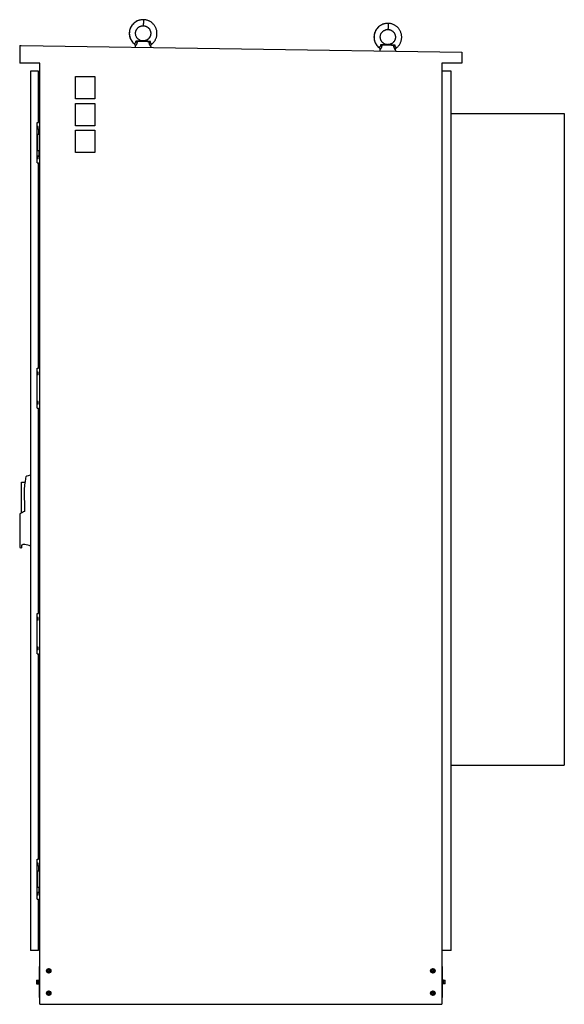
# Model space of a CAD drawing. Header units: millimetres. Extents: x 341 to 1560, y 218 to 2424.
import ezdxf

# ---------------------------------------------------------------- set-up
doc = ezdxf.new("R2010")
doc.units = ezdxf.units.MM
doc.header["$LTSCALE"] = 172.256312
doc.layers.get('0').update_dxf_attribs({"linetype": 'CONTINUOUS'})

msp = doc.modelspace()

# ---------------------------------------------------------------- linework, layer by layer
at = {"color": 7, "linetype": 'Continuous'}
for p, q in [((617.2, 2424.2), (617.2, 2424.2)), ((617.6, 2424.2), (617.2, 2424.2)), ((617.6, 2424.2), (618, 2424.2)), ((618, 2424.2), (618, 2424.2)), ((1165.1, 2415.9), (1165.1, 2415.9)), ((1165.5, 2415.9), (1165.1, 2415.9)), ((1165.5, 2415.9), (1165.9, 2415.9)), ((1165.9, 2415.9), (1165.9, 2415.9)), ((340.8, 2366.8), (340.8, 2326.8)), ((340.8, 2366.8), (343.9, 2366.8)), ((343.9, 2366.8), (1330.8, 2351.8)), ((597.2, 2370.1), (597.2, 2370.1)), ((599.3, 2364.8), (599.1, 2362.9)), ((599.3, 2364.8), (599.3, 2364.8)), ((629.3, 2374.9), (604.6, 2375.3)), ((605.1, 2375.9), (628.9, 2375.5)), ((616.9, 2376.6), (616.9, 2376.6)), ((634.1, 2364.3), (634.3, 2362.4)), ((636.4, 2369.5), (637.1, 2370.1)), ((1145, 2361.8), (1145, 2361.8)), ((1177.2, 2366.6), (1152.5, 2367)), ((1152.9, 2367.6), (1176.8, 2367.2)), ((1164.8, 2368.3), (1164.8, 2368.3)), ((1184.2, 2361.2), (1185, 2361.8)), ((1147.2, 2356.5), (1146.9, 2354.6)), ((1147.2, 2356.5), (1147.2, 2356.5)), ((1182, 2356), (1182.1, 2354.1)), ((1330.8, 2351.8), (1330.8, 2326.8)), ((385.8, 2326.8), (340.8, 2326.8)), ((385.8, 218.3), (385.8, 2326.8)), ((1285.8, 2326.8), (1285.8, 218.3)), ((1330.8, 2326.8), (1285.8, 2326.8)), ((364.6, 2308.8), (364.6, 338.8)), ((382.8, 2308.8), (364.6, 2308.8)), ((382.8, 2193.8), (382.8, 2308.8)), ((465.8, 2246.8), (465.8, 2296.8)), ((465.8, 2296.8), (508.8, 2296.8)), ((508.8, 2296.8), (508.8, 2246.8)), ((1307, 2308.8), (1285.8, 2308.8)), ((1307, 338.8), (1307, 2308.8)), ((385.8, 2264.8), (382.8, 2264.8)), ((385.8, 2263.4), (382.8, 2263.4)), ((382.8, 2240.6), (385.8, 2240.6)), ((508.8, 2246.8), (465.8, 2246.8)), ((465.8, 2186.8), (465.8, 2236.8)), ((465.8, 2236.8), (508.8, 2236.8)), ((508.8, 2236.8), (508.8, 2186.8)), ((1307.1, 2213.8), (1560, 2213.8)), ((1560, 2213.8), (1560, 753.8)), ((379.8, 2103.8), (379.8, 2193.8)), ((379.8, 2193.8), (382.8, 2193.8)), ((382.1, 2184.8), (379.8, 2184.8)), ((382.1, 2178.8), (382.1, 2184.8)), ((508.8, 2186.8), (465.8, 2186.8)), ((382.1, 2178.8), (379.8, 2178.8)), ((383.3, 2166.8), (379.8, 2166.8)), ((381.4, 2131), (381.4, 2166.8)), ((383.3, 2166.8), (383.3, 2178.9)), ((383.3, 2178.9), (385.8, 2178.9)), ((383.3, 2169.8), (385.8, 2169.8)), ((465.8, 2126.8), (465.8, 2176.8)), ((465.8, 2176.8), (508.8, 2176.8)), ((508.8, 2176.8), (508.8, 2126.8)), ((379.8, 2131), (383.3, 2131)), ((382.1, 2118.8), (379.8, 2118.8)), ((382.1, 2112.8), (382.1, 2118.8)), ((383.3, 2131), (383.3, 2118.9)), ((385.8, 2128), (383.3, 2128)), ((383.3, 2118.9), (385.8, 2118.9)), ((508.8, 2126.8), (465.8, 2126.8)), ((382.1, 2112.8), (379.8, 2112.8)), ((379.8, 2103.8), (382.8, 2103.8)), ((382.8, 1643.8), (382.8, 2103.8)), ((379.8, 1553.8), (379.8, 1643.8)), ((379.8, 1643.8), (382.8, 1643.8)), ((382.1, 1634.8), (379.8, 1634.8)), ((382.1, 1628.8), (382.1, 1634.8)), ((382.1, 1628.8), (379.8, 1628.8)), ((382.1, 1568.8), (379.8, 1568.8)), ((382.1, 1562.8), (382.1, 1568.8)), ((382.1, 1562.8), (379.8, 1562.8)), ((379.8, 1553.8), (382.8, 1553.8)), ((382.8, 1093.8), (382.8, 1553.8)), ((344.8, 1319.4), (344.8, 1388.5)), ((344.8, 1388.5), (352.7, 1388.5)), ((351.4, 1372.1), (352.7, 1388.2)), ((352.2, 1322.3), (351.4, 1372.1)), ((344.7, 1247.2), (344.7, 1240.8)), ((345.7, 1247.2), (344.7, 1247.2)), ((352, 1248.2), (348.1, 1248.2)), ((379.8, 1003.8), (379.8, 1093.8)), ((379.8, 1093.8), (382.8, 1093.8)), ((382.1, 1084.8), (379.8, 1084.8)), ((382.1, 1078.8), (382.1, 1084.8)), ((382.1, 1078.8), (379.8, 1078.8)), ((382.1, 1018.8), (379.8, 1018.8)), ((382.1, 1012.8), (382.1, 1018.8)), ((382.1, 1012.8), (379.8, 1012.8)), ((379.8, 1003.8), (382.8, 1003.8)), ((382.8, 543.8), (382.8, 1003.8)), ((1307.1, 753.8), (1560, 753.8)), ((379.8, 543.8), (382.8, 543.8)), ((379.8, 453.8), (379.8, 543.8)), ((382.1, 534.8), (379.8, 534.8)), ((382.1, 528.8), (382.1, 534.8)), ((382.1, 528.8), (379.8, 528.8)), ((383.3, 516.8), (379.8, 516.8)), ((381.4, 481), (381.4, 516.8)), ((383.3, 528.9), (385.8, 528.9)), ((383.3, 516.8), (383.3, 528.9)), ((383.3, 519.8), (385.8, 519.8)), ((379.8, 481), (383.3, 481)), ((382.1, 468.8), (379.8, 468.8)), ((382.1, 462.8), (382.1, 468.8)), ((383.3, 481), (383.3, 468.9)), ((385.8, 478), (383.3, 478)), ((383.3, 468.9), (385.8, 468.9)), ((382.1, 462.8), (379.8, 462.8)), ((379.8, 453.8), (382.8, 453.8)), ((382.8, 338.8), (382.8, 453.8)), ((382.8, 406), (385.8, 406)), ((385.8, 383.3), (382.8, 383.3)), ((385.8, 381.8), (382.8, 381.8)), ((382.8, 338.8), (364.6, 338.8)), ((1307, 338.8), (1285.8, 338.9)), ((384.3, 303.3), (385.8, 303.3)), ((384.3, 303.3), (384.3, 233.3)), ((401.4, 293.3), (403.6, 297.1)), ((403.6, 289.5), (401.4, 293.3)), ((403.6, 297.1), (408, 297.1)), ((408, 289.5), (403.6, 289.5)), ((404.4, 295.4), (403.8, 294.8)), ((403.8, 294.8), (405.2, 293.3)), ((405.2, 293.3), (403.8, 291.8)), ((403.8, 291.8), (404.4, 291.3)), ((405.8, 293.9), (404.4, 295.4)), ((404.4, 291.3), (405.8, 292.7)), ((407.3, 295.4), (405.8, 293.9)), ((405.8, 292.7), (407.3, 291.3)), ((406.5, 293.3), (407.9, 294.8)), ((407.9, 291.8), (406.5, 293.3)), ((407.9, 294.8), (407.3, 295.4)), ((407.3, 291.3), (407.9, 291.8)), ((408, 297.1), (410.3, 293.3)), ((410.3, 293.3), (408, 289.5)), ((410.2, 293.7), (410.1, 293.7)), ((410.1, 293), (410.2, 293)), ((410.2, 293.2), (410.2, 293.2)), ((1261.4, 293.3), (1263.6, 297.1)), ((1263.6, 289.5), (1261.4, 293.3)), ((1263.6, 297.1), (1268, 297.1)), ((1268, 289.5), (1263.6, 289.5)), ((1264.4, 295.4), (1263.8, 294.8)), ((1263.8, 294.8), (1265.2, 293.3)), ((1265.2, 293.3), (1263.8, 291.8)), ((1263.8, 291.8), (1264.4, 291.3)), ((1265.8, 293.9), (1264.4, 295.4)), ((1264.4, 291.3), (1265.8, 292.7)), ((1267.3, 295.4), (1265.8, 293.9)), ((1265.8, 292.7), (1267.3, 291.3)), ((1266.5, 293.3), (1267.9, 294.8)), ((1267.9, 291.8), (1266.5, 293.3)), ((1267.9, 294.8), (1267.3, 295.4)), ((1267.3, 291.3), (1267.9, 291.8)), ((1268, 297.1), (1270.3, 293.3)), ((1270.3, 293.3), (1268, 289.5)), ((1270.2, 293.7), (1270.1, 293.7)), ((1270.1, 293), (1270.2, 293)), ((1270.2, 293.2), (1270.2, 293.2)), ((1287.3, 303.3), (1285.8, 303.3)), ((1287.3, 233.3), (1287.3, 303.3)), ((378.5, 272.1), (382, 272.1)), ((378.5, 272.1), (378.5, 264.5)), ((378.5, 268.3), (382, 268.3)), ((382, 272.7), (383.3, 272.7)), ((382, 264), (382, 272.7)), ((382.3, 268.7), (382, 268.6)), ((382.2, 268.6), (382.2, 268)), ((383.3, 268.8), (382.3, 268.7)), ((383.3, 273.3), (384.3, 273.3)), ((383.3, 273.3), (383.3, 263.3)), ((1288.3, 273.3), (1287.3, 273.3)), ((1288.3, 263.3), (1288.3, 273.3)), ((1289.6, 272.7), (1288.3, 272.7)), ((1289.6, 264), (1289.6, 272.7)), ((1289.6, 272.1), (1293.1, 272.1)), ((1293.1, 268.3), (1289.6, 268.3)), ((1293.1, 264.5), (1293.1, 272.1)), ((378.5, 264.5), (382, 264.5)), ((382, 264), (383.3, 264)), ((383.3, 263.3), (384.3, 263.3)), ((401.4, 243.3), (403.6, 247.1)), ((403.6, 239.5), (401.4, 243.3)), ((403.6, 247.1), (408, 247.1)), ((404.4, 245.4), (403.8, 244.8)), ((403.8, 244.8), (405.2, 243.3)), ((405.2, 243.3), (403.8, 241.8)), ((405.8, 243.9), (404.4, 245.4)), ((404.4, 241.3), (405.8, 242.7)), ((407.3, 245.4), (405.8, 243.9)), ((405.8, 242.7), (407.3, 241.3)), ((406.5, 243.3), (407.9, 244.8)), ((407.9, 241.8), (406.5, 243.3)), ((407.9, 244.8), (407.3, 245.4)), ((408, 247.1), (410.3, 243.3)), ((410.3, 243.3), (408, 239.5)), ((410.2, 243.7), (410.1, 243.7)), ((410.1, 243), (410.2, 243)), ((410.2, 243.2), (410.2, 243.2)), ((1261.4, 243.3), (1263.6, 247.1)), ((1263.6, 239.5), (1261.4, 243.3)), ((1263.6, 247.1), (1268, 247.1)), ((1264.4, 245.4), (1263.8, 244.8)), ((1263.8, 244.8), (1265.2, 243.3)), ((1265.2, 243.3), (1263.8, 241.8)), ((1265.8, 243.9), (1264.4, 245.4)), ((1264.4, 241.3), (1265.8, 242.7)), ((1267.3, 245.4), (1265.8, 243.9)), ((1265.8, 242.7), (1267.3, 241.3)), ((1266.5, 243.3), (1267.9, 244.8)), ((1267.9, 241.8), (1266.5, 243.3)), ((1267.9, 244.8), (1267.3, 245.4)), ((1268, 247.1), (1270.3, 243.3)), ((1270.3, 243.3), (1268, 239.5)), ((1270.2, 243.7), (1270.1, 243.7)), ((1270.1, 243), (1270.2, 243)), ((1270.2, 243.2), (1270.2, 243.2)), ((1288.3, 263.3), (1287.3, 263.3)), ((1289.6, 264), (1288.3, 264)), ((1293.1, 264.5), (1289.6, 264.5)), ((384.3, 233.3), (385.8, 233.3)), ((408, 239.5), (403.6, 239.5)), ((403.8, 241.8), (404.4, 241.3)), ((407.3, 241.3), (407.9, 241.8)), ((1268, 239.5), (1263.6, 239.5)), ((1263.8, 241.8), (1264.4, 241.3)), ((1267.3, 241.3), (1267.9, 241.8)), ((1287.3, 233.3), (1285.8, 233.3)), ((385.8, 218.3), (1285.8, 218.3))]:
    msp.add_line(p, q, dxfattribs=at)
for points in [[(617.2, 2424.2), (616.3, 2424.3), (614.8, 2424.2), (613.3, 2424.1), (611.8, 2423.9), (610.4, 2423.6), (608.9, 2423.2), (607.5, 2422.8), (606.1, 2422.3), (604.7, 2421.8), (603.3, 2421.2), (602, 2420.5), (600.8, 2419.8), (599.5, 2419), (598.3, 2418.1), (597.2, 2417.2), (596.1, 2416.2), (595, 2415.2), (594, 2414.1), (593, 2413), (592.1, 2411.9), (591.3, 2410.7), (590.5, 2409.4), (589.8, 2408.2), (589.1, 2406.8), (588.5, 2405.5), (588, 2404.1), (587.5, 2402.8), (587.1, 2401.3), (586.8, 2399.9), (586.5, 2398.5), (586.3, 2397), (586.2, 2395.6), (586.1, 2394.1), (586.1, 2392.7), (586.2, 2391.2), (586.4, 2389.8), (586.6, 2388.3), (586.9, 2386.9), (587.3, 2385.5), (587.7, 2384.1), (588.2, 2382.7), (588.7, 2381.3), (589.4, 2380), (590, 2378.7), (590.8, 2377.4), (591.6, 2376.2), (592.5, 2375), (593.4, 2373.9), (594.4, 2372.8), (595.4, 2371.7), (596.5, 2370.7), (597.2, 2370.1)], [(616.9, 2376.6), (616, 2376.7), (615.1, 2376.8), (614.1, 2376.9), (613.2, 2377.1), (612.3, 2377.3), (611.4, 2377.6), (610.5, 2378), (609.6, 2378.4), (608.8, 2378.8), (608, 2379.3), (607.2, 2379.8), (606.5, 2380.4), (605.8, 2381), (605.1, 2381.6), (604.5, 2382.3), (603.9, 2383), (603.3, 2383.8), (602.8, 2384.5), (602.3, 2385.3), (601.9, 2386.2), (601.5, 2387), (601.1, 2387.9), (600.8, 2388.8), (600.6, 2389.7), (600.4, 2390.6), (600.3, 2391.6), (600.2, 2392.5), (600.1, 2393.4), (600.2, 2394.4), (600.2, 2395.3), (600.3, 2396.2), (600.5, 2397.2), (600.7, 2398.1), (601, 2399), (601.3, 2399.9), (601.7, 2400.7), (602.1, 2401.6), (602.6, 2402.4), (603.1, 2403.2), (603.6, 2403.9), (604.2, 2404.7), (604.8, 2405.4), (605.5, 2406), (606.2, 2406.6), (606.9, 2407.2), (607.7, 2407.8), (608.5, 2408.3), (609.3, 2408.7), (610.1, 2409.1), (611, 2409.5), (611.9, 2409.8), (612.8, 2410.1), (613.7, 2410.3), (614.7, 2410.5), (615.6, 2410.6), (616.6, 2410.6), (617.4, 2410.6)], [(617.4, 2410.6), (618.2, 2410.6), (619.2, 2410.5), (620.1, 2410.4), (621, 2410.2), (622, 2409.9), (622.9, 2409.7), (623.7, 2409.3), (624.6, 2408.9), (625.4, 2408.5), (626.2, 2408), (627, 2407.5), (627.8, 2406.9), (628.5, 2406.3), (629.2, 2405.7), (629.8, 2405), (630.4, 2404.3), (631, 2403.5), (631.5, 2402.8), (632, 2402), (632.4, 2401.1), (632.8, 2400.3), (633.1, 2399.4), (633.4, 2398.5), (633.6, 2397.6), (633.8, 2396.7), (634, 2395.7), (634.1, 2394.8), (634.1, 2393.9), (634.1, 2392.9), (634, 2392), (633.9, 2391.1), (633.7, 2390.1), (633.5, 2389.2), (633.3, 2388.3), (632.9, 2387.4), (632.6, 2386.6), (632.2, 2385.7), (631.7, 2384.9), (631.2, 2384.1), (630.7, 2383.4), (630.1, 2382.6), (629.5, 2381.9), (628.8, 2381.3), (628.1, 2380.6), (627.4, 2380.1), (626.6, 2379.5), (625.8, 2379), (625, 2378.6), (624.1, 2378.2), (623.3, 2377.8), (622.4, 2377.5), (621.5, 2377.2), (620.6, 2377), (619.6, 2376.8), (618.7, 2376.7), (617.7, 2376.7), (616.9, 2376.6)], [(637.1, 2370.1), (638.2, 2371.1), (639.3, 2372.1), (640.3, 2373.2), (641.2, 2374.3), (642.1, 2375.4), (643, 2376.6), (643.8, 2377.9), (644.5, 2379.1), (645.1, 2380.5), (645.7, 2381.8), (646.3, 2383.2), (646.7, 2384.6), (647.1, 2386), (647.5, 2387.4), (647.7, 2388.8), (647.9, 2390.3), (648.1, 2391.7), (648.1, 2393.2), (648.1, 2394.6), (648, 2396.1), (647.9, 2397.6), (647.7, 2399), (647.4, 2400.4), (647, 2401.9), (646.6, 2403.3), (646.1, 2404.6), (645.5, 2406), (644.9, 2407.3), (644.2, 2408.6), (643.5, 2409.9), (642.7, 2411.1), (641.8, 2412.3), (640.9, 2413.4), (639.9, 2414.5), (638.9, 2415.6), (637.8, 2416.6), (636.7, 2417.5), (635.5, 2418.4), (634.3, 2419.3), (633, 2420), (631.7, 2420.7), (630.4, 2421.4), (629.1, 2422), (627.7, 2422.5), (626.2, 2423), (624.8, 2423.4), (623.3, 2423.7), (621.9, 2423.9), (620.4, 2424.1), (618.9, 2424.2), (618, 2424.2)], [(1165.1, 2415.9), (1164.2, 2415.9), (1162.7, 2415.9), (1161.2, 2415.8), (1159.7, 2415.6), (1158.2, 2415.3), (1156.8, 2414.9), (1155.4, 2414.5), (1153.9, 2414), (1152.6, 2413.5), (1151.2, 2412.9), (1149.9, 2412.2), (1148.6, 2411.5), (1147.4, 2410.7), (1146.2, 2409.8), (1145.1, 2408.9), (1143.9, 2407.9), (1142.9, 2406.9), (1141.9, 2405.8), (1140.9, 2404.7), (1140, 2403.6), (1139.2, 2402.4), (1138.4, 2401.1), (1137.7, 2399.9), (1137, 2398.5), (1136.4, 2397.2), (1135.9, 2395.8), (1135.4, 2394.5), (1135, 2393), (1134.7, 2391.6), (1134.4, 2390.2), (1134.2, 2388.7), (1134.1, 2387.3), (1134, 2385.8), (1134, 2384.4), (1134.1, 2382.9), (1134.3, 2381.5), (1134.5, 2380), (1134.8, 2378.6), (1135.1, 2377.2), (1135.6, 2375.7), (1136.1, 2374.4), (1136.6, 2373), (1137.2, 2371.7), (1137.9, 2370.4), (1138.7, 2369.1), (1139.5, 2367.9), (1140.3, 2366.7), (1141.3, 2365.6), (1142.2, 2364.5), (1143.3, 2363.4)], [(1185, 2361.8), (1186.1, 2362.8), (1187.1, 2363.8), (1188.1, 2364.9), (1189.1, 2366), (1190, 2367.1), (1190.8, 2368.3), (1191.6, 2369.6), (1192.4, 2370.8), (1193, 2372.2), (1193.6, 2373.5), (1194.2, 2374.9), (1194.6, 2376.3), (1195, 2377.7), (1195.4, 2379.1), (1195.6, 2380.5), (1195.8, 2382), (1196, 2383.4), (1196, 2384.9), (1196, 2386.3), (1195.9, 2387.8), (1195.8, 2389.3), (1195.5, 2390.7), (1195.2, 2392.1), (1194.9, 2393.6), (1194.4, 2395), (1194, 2396.3), (1193.4, 2397.7), (1192.8, 2399), (1192.1, 2400.3), (1191.3, 2401.6), (1190.5, 2402.8), (1189.7, 2404), (1188.7, 2405.1), (1187.8, 2406.2), (1186.7, 2407.3), (1185.7, 2408.3), (1184.5, 2409.2), (1183.4, 2410.1), (1182.2, 2410.9), (1180.9, 2411.7), (1179.6, 2412.4), (1178.3, 2413.1), (1176.9, 2413.7), (1175.5, 2414.2), (1174.1, 2414.7), (1172.7, 2415.1), (1171.2, 2415.4), (1169.7, 2415.6), (1168.2, 2415.8), (1166.7, 2415.9), (1165.9, 2415.9)], [(1164.8, 2368.3), (1163.9, 2368.4), (1163, 2368.5), (1162, 2368.6), (1161.1, 2368.8), (1160.2, 2369), (1159.3, 2369.3), (1158.4, 2369.7), (1157.5, 2370.1), (1156.7, 2370.5), (1155.9, 2371), (1155.1, 2371.5), (1154.4, 2372.1), (1153.7, 2372.7), (1153, 2373.3), (1152.3, 2374), (1151.7, 2374.7), (1151.2, 2375.5), (1150.6, 2376.2), (1150.2, 2377), (1149.7, 2377.9), (1149.4, 2378.7), (1149, 2379.6), (1148.7, 2380.5), (1148.5, 2381.4), (1148.3, 2382.3), (1148.2, 2383.3), (1148.1, 2384.2), (1148, 2385.1), (1148, 2386.1), (1148.1, 2387), (1148.2, 2387.9), (1148.4, 2388.9), (1148.6, 2389.8), (1148.9, 2390.7), (1149.2, 2391.6), (1149.6, 2392.4), (1150, 2393.3), (1150.4, 2394.1), (1150.9, 2394.9), (1151.5, 2395.6), (1152.1, 2396.4), (1152.7, 2397.1), (1153.4, 2397.7), (1154, 2398.3), (1154.8, 2398.9), (1155.5, 2399.5), (1156.3, 2400), (1157.2, 2400.4), (1158, 2400.8), (1158.9, 2401.2), (1159.8, 2401.5), (1160.7, 2401.8), (1161.6, 2402), (1162.5, 2402.2), (1163.5, 2402.3), (1164.4, 2402.3), (1165.3, 2402.3)], [(1165.3, 2402.3), (1166.1, 2402.3), (1167, 2402.2), (1168, 2402.1), (1168.9, 2401.9), (1169.8, 2401.6), (1170.7, 2401.4), (1171.6, 2401), (1172.5, 2400.6), (1173.3, 2400.2), (1174.1, 2399.7), (1174.9, 2399.2), (1175.6, 2398.6), (1176.4, 2398), (1177, 2397.4), (1177.7, 2396.7), (1178.3, 2396), (1178.8, 2395.2), (1179.4, 2394.5), (1179.8, 2393.7), (1180.3, 2392.8), (1180.7, 2392), (1181, 2391.1), (1181.3, 2390.2), (1181.5, 2389.3), (1181.7, 2388.4), (1181.9, 2387.4), (1181.9, 2386.5), (1182, 2385.6), (1182, 2384.6), (1181.9, 2383.7), (1181.8, 2382.8), (1181.6, 2381.8), (1181.4, 2380.9), (1181.1, 2380), (1180.8, 2379.1), (1180.5, 2378.3), (1180, 2377.4), (1179.6, 2376.6), (1179.1, 2375.8), (1178.5, 2375), (1178, 2374.3), (1177.3, 2373.6), (1176.7, 2373), (1176, 2372.3), (1175.2, 2371.8), (1174.5, 2371.2), (1173.7, 2370.7), (1172.9, 2370.3), (1172, 2369.9), (1171.2, 2369.5), (1170.3, 2369.2), (1169.4, 2368.9), (1168.4, 2368.7), (1167.5, 2368.5), (1166.5, 2368.4), (1165.6, 2368.4), (1164.8, 2368.3)], [(597.2, 2370.1), (597.3, 2370), (597.6, 2369.7), (597.9, 2369.4), (598.2, 2369), (598.4, 2368.7), (598.6, 2368.3), (598.8, 2367.9), (599, 2367.5), (599.1, 2367.1), (599.2, 2366.7), (599.3, 2366.3), (599.3, 2365.9), (599.3, 2365.5), (599.3, 2365.1), (599.3, 2364.8)], [(634.1, 2364.3), (634.1, 2364.5), (634.1, 2365), (634.1, 2365.4), (634.2, 2365.8), (634.2, 2366.2), (634.4, 2366.6), (634.5, 2367), (634.7, 2367.4), (634.9, 2367.8), (635.1, 2368.1), (635.3, 2368.5), (635.6, 2368.8), (635.9, 2369.1), (636.2, 2369.4), (636.4, 2369.5)], [(1143.3, 2363.4), (1144.3, 2362.4), (1145, 2361.8)], [(1145, 2361.8), (1145.2, 2361.7), (1145.5, 2361.4), (1145.8, 2361.1), (1146.1, 2360.7), (1146.3, 2360.4), (1146.5, 2360), (1146.7, 2359.6), (1146.8, 2359.2), (1147, 2358.8), (1147.1, 2358.4), (1147.1, 2358), (1147.2, 2357.6), (1147.2, 2357.2), (1147.2, 2356.8), (1147.2, 2356.5)], [(1182, 2356), (1182, 2356.2), (1182, 2356.7), (1182, 2357.1), (1182, 2357.5), (1182.1, 2357.9), (1182.2, 2358.3), (1182.4, 2358.7), (1182.5, 2359.1), (1182.7, 2359.5), (1183, 2359.8), (1183.2, 2360.2), (1183.5, 2360.5), (1183.8, 2360.8), (1184.1, 2361.1), (1184.2, 2361.2)]]:
    msp.add_lwpolyline(points, dxfattribs=at)
for centre in [(405.8, 293.3), (1265.8, 293.3), (405.8, 243.3), (1265.8, 243.3)]:
    msp.add_circle(centre, 5, dxfattribs=at)
for centre, radius, start, end in [((616.8, 2393.7), 30.7, 227.8726, 230.1544), ((1164.8, 2385.5), 30.9, 226.5178, 227.8735), ((1164.7, 2385.4), 30.7, 227.8726, 230.1544), ((511.8, 1370.9), 160, 169.3501, 173.7843), ((369.5, 1372.2), 32, 98.7583, 117.937), ((1743.3, 1276.2), 1402.5, 178.3159, 181.4157), ((364.9, 1280.2), 44, 106.6972, 122.2963), ((344.7, 1250.1), 9.28, 247.768, 270), ((348.1, 1244.8), 3.4, 90.0816, 135.181), ((352, 1224.2), 24, 58.1424, 89.8262), ((405.8, 293.3), 4.38, 120.8259, 179.1741), ((405.8, 293.3), 4.38, 180.8259, 239.1741), ((405.8, 293.3), 4.38, 60.8259, 119.1741), ((405.8, 293.3), 4.38, 240.8259, 299.1741), ((405.8, 293.3), 4.38, 4.3148, 59.1741), ((405.8, 293.3), 4.38, 300.8259, 358.6707), ((1265.8, 293.3), 4.38, 120.8259, 179.1741), ((1265.8, 293.3), 4.38, 180.8259, 239.1741), ((1265.8, 293.3), 4.38, 60.8259, 119.1741), ((1265.8, 293.3), 4.38, 240.8259, 299.1741), ((1265.8, 293.3), 4.38, 4.3148, 59.1741), ((1265.8, 293.3), 4.38, 300.8259, 358.6707), ((405.8, 243.3), 4.38, 120.8259, 179.1741), ((405.8, 243.3), 4.38, 180.8259, 239.1741), ((405.8, 243.3), 4.38, 60.8259, 119.1741), ((405.8, 243.3), 4.38, 4.3148, 59.1741), ((405.8, 243.3), 4.38, 300.8259, 358.6707), ((1265.8, 243.3), 4.38, 120.8259, 179.1741), ((1265.8, 243.3), 4.38, 180.8259, 239.1741), ((1265.8, 243.3), 4.38, 60.8259, 119.1741), ((1265.8, 243.3), 4.38, 4.3148, 59.1741), ((1265.8, 243.3), 4.38, 300.8259, 358.6707), ((405.8, 243.3), 4.38, 240.8259, 299.1741), ((1265.8, 243.3), 4.38, 240.8259, 299.1741)]:
    msp.add_arc(centre, radius, start, end, dxfattribs=at)
for centre, start_param, end_param in [((380.8, 268.3), 1.468206, 1.520757), ((384.6, 268.3), 7.902451, 7.955001)]:
    msp.add_ellipse(centre, major_axis=(24.8, 4.4), ratio=0.004455, start_param=start_param, end_param=end_param, dxfattribs=at)
for points, knots in [([(617.2, 2424.2), (614.1, 2424.3), (609.4, 2423.7), (603.7, 2421.5), (598.3, 2418.4), (593.7, 2414.2), (590.2, 2409.1), (588.1, 2404.9), (586.8, 2400.4), (586.1, 2395.9), (586.1, 2391.3), (587.1, 2385.2), (590, 2377.9), (593.9, 2373), (596.2, 2370.9)], [0, 0, 0, 0, 0.125285, 0.187225, 0.249164, 0.374022, 0.437086, 0.500132, 0.562859, 0.624947, 0.686767, 0.749007, 0.874557, 1, 1, 1, 1]), ([(617.4, 2410.6), (618.5, 2410.6), (620.8, 2410.4), (625, 2409), (628.7, 2406.4), (631.5, 2403), (633.5, 2399), (634.6, 2393.4), (633.3, 2387.8), (631.2, 2383.9), (628.3, 2380.5), (624.6, 2378.1), (620.3, 2376.8), (618, 2376.6), (616.9, 2376.6)], [0, 0, 0, 0, 0.064696, 0.127476, 0.249902, 0.311332, 0.373725, 0.5, 0.626275, 0.688668, 0.750098, 0.872524, 0.935304, 1, 1, 1, 1]), ([(617.6, 2424.2), (617.6, 2424.2), (617.6, 2424.2), (617.6, 2424.2), (617.6, 2424.2), (617.6, 2424.1), (617.6, 2423.9), (617.6, 2423.7), (617.6, 2423.4), (617.6, 2423.1), (617.6, 2422.7), (617.6, 2422.1), (617.6, 2421.2), (617.6, 2420), (617.6, 2418.8), (617.6, 2417.4), (617.6, 2416.1), (617.5, 2414.9), (617.5, 2413.7), (617.5, 2412.8), (617.5, 2412.2), (617.5, 2411.8), (617.4, 2411.5), (617.4, 2411.2), (617.4, 2411), (617.4, 2410.8), (617.4, 2410.7), (617.4, 2410.7), (617.4, 2410.7), (617.4, 2410.6), (617.4, 2410.6)], [0, 0, 0, 0, 0.000685, 0.002527, 0.005554, 0.00976, 0.021675, 0.038187, 0.059179, 0.084416, 0.113633, 0.146563, 0.222329, 0.308726, 0.402496, 0.5, 0.597505, 0.691275, 0.777671, 0.853437, 0.886367, 0.915584, 0.940821, 0.961813, 0.978325, 0.99024, 0.994446, 0.997473, 0.999315, 1, 1, 1, 1]), ([(1165.1, 2415.9), (1162, 2416), (1157.4, 2415.4), (1151.7, 2413.2), (1146.4, 2410.3), (1141.8, 2406.1), (1138.2, 2401.1), (1136.2, 2396.9), (1134.8, 2392.5), (1134, 2388), (1133.9, 2383.5), (1134.6, 2378.9), (1135.9, 2374.5), (1138.5, 2368.9), (1141.4, 2365.2), (1143.6, 2363.1)], [0, 0, 0, 0, 0.125259, 0.18718, 0.249088, 0.37386, 0.436895, 0.499926, 0.562672, 0.624792, 0.686583, 0.748724, 0.811485, 0.87452, 1, 1, 1, 1]), ([(1165.5, 2415.9), (1165.5, 2415.9), (1165.5, 2415.9), (1165.5, 2415.9), (1165.5, 2415.9), (1165.5, 2415.8), (1165.5, 2415.6), (1165.5, 2415.4), (1165.5, 2415.1), (1165.5, 2414.8), (1165.5, 2414.4), (1165.5, 2413.8), (1165.5, 2412.9), (1165.5, 2411.7), (1165.5, 2410.4), (1165.5, 2409.1), (1165.4, 2407.8), (1165.4, 2406.6), (1165.4, 2405.4), (1165.4, 2404.5), (1165.3, 2403.9), (1165.3, 2403.5), (1165.3, 2403.2), (1165.3, 2402.9), (1165.3, 2402.7), (1165.3, 2402.5), (1165.3, 2402.4), (1165.3, 2402.4), (1165.3, 2402.4), (1165.3, 2402.3), (1165.3, 2402.3)], [0, 0, 0, 0, 0.000685, 0.002527, 0.005554, 0.00976, 0.021675, 0.038187, 0.059179, 0.084416, 0.113633, 0.146563, 0.222329, 0.308726, 0.402496, 0.5, 0.597505, 0.691275, 0.777671, 0.853437, 0.886367, 0.915584, 0.940821, 0.961813, 0.978325, 0.99024, 0.994446, 0.997473, 0.999315, 1, 1, 1, 1]), ([(1165.3, 2402.3), (1166.4, 2402.3), (1168.7, 2402.1), (1172.9, 2400.7), (1176.6, 2398.1), (1179.3, 2394.7), (1181.4, 2390.7), (1182.4, 2385.1), (1181.2, 2379.5), (1179.1, 2375.6), (1176.2, 2372.2), (1172.4, 2369.8), (1168.2, 2368.5), (1165.9, 2368.3), (1164.8, 2368.3)], [0, 0, 0, 0, 0.064696, 0.127476, 0.249902, 0.311332, 0.373725, 0.5, 0.626275, 0.688668, 0.750098, 0.872524, 0.935304, 1, 1, 1, 1]), ([(600.5, 2376.1), (600.6, 2375.5), (600.7, 2374.6), (600.4, 2373.3), (599.7, 2372.3), (599, 2371.5), (598.4, 2371), (597.9, 2370.7), (597.7, 2370.5), (597.5, 2370.3), (597.3, 2370.2), (597.2, 2370.2), (597.2, 2370.1), (597.2, 2370.1)], [0, 0, 0, 0, 0.211136, 0.387062, 0.547419, 0.694172, 0.820452, 0.872692, 0.916927, 0.952342, 0.97798, 0.993882, 1, 1, 1, 1]), ([(599.3, 2364.8), (599.3, 2364.8), (599.3, 2364.9), (599.4, 2364.9), (599.5, 2365.1), (599.7, 2365.2), (599.9, 2365.5), (600.2, 2365.8), (600.7, 2366.4), (601.3, 2367.3), (602.1, 2368.4), (602.9, 2369.7), (603.3, 2370.7), (603.6, 2371.3)], [0, 0, 0, 0, 0.005197, 0.018754, 0.040405, 0.070077, 0.107692, 0.152624, 0.263791, 0.404354, 0.572969, 0.772183, 1, 1, 1, 1]), ([(616.9, 2376.6), (616.5, 2376.6), (615.9, 2376.5), (614.6, 2376.5), (613.1, 2376.4), (611.1, 2376.3), (608.4, 2376.2), (604.9, 2376.1), (602, 2376.1), (600.5, 2376.1)], [0, 0, 0, 0, 0.062982, 0.119525, 0.233297, 0.350292, 0.471018, 0.727455, 1, 1, 1, 1]), ([(603.1, 2375.8), (602.7, 2375.8), (601.8, 2375.9), (601, 2376), (600.5, 2376.1)], [0, 0, 0, 0, 0.481906, 1, 1, 1, 1]), ([(602.9, 2375.3), (602.7, 2375.2), (602.3, 2375.3), (601.5, 2375.6), (600.9, 2375.9), (600.5, 2376.1)], [0, 0, 0, 0, 0.236263, 0.484595, 1, 1, 1, 1]), ([(602.9, 2375.3), (602.9, 2375.4), (602.9, 2375.6), (603, 2375.8), (603.1, 2375.8)], [0, 0, 0, 0, 0.616196, 1, 1, 1, 1]), ([(602.9, 2375.3), (603, 2375.3), (603.6, 2375.3), (604.2, 2375.3), (604.6, 2375.3)], [0, 0, 0, 0, 0.276912, 1, 1, 1, 1]), ([(603.1, 2375.8), (604.4, 2375.9), (606.8, 2376), (609.8, 2376.2), (612, 2376.3), (613.7, 2376.4), (615, 2376.5), (616, 2376.5), (616.6, 2376.6), (616.9, 2376.6)], [0, 0, 0, 0, 0.275231, 0.528857, 0.649133, 0.765837, 0.879632, 0.936418, 1, 1, 1, 1]), ([(605.1, 2375.9), (604.9, 2375.9), (604.3, 2375.9), (603.6, 2375.9), (603.1, 2375.8)], [0, 0, 0, 0, 0.223193, 1, 1, 1, 1]), ([(603.6, 2371.3), (603.7, 2371.6), (604.2, 2372.9), (604.5, 2374.3), (604.6, 2375.3)], [0, 0, 0, 0, 0.238367, 1, 1, 1, 1]), ([(605.1, 2375.9), (605, 2375.8), (604.7, 2375.7), (604.7, 2375.5), (604.6, 2375.3)], [0, 0, 0, 0, 0.453191, 1, 1, 1, 1]), ([(633.4, 2375.6), (631.9, 2375.6), (629, 2375.7), (625.4, 2375.9), (622.7, 2376.1), (620.8, 2376.3), (619.2, 2376.4), (617.9, 2376.5), (617.2, 2376.5), (616.9, 2376.6)], [0, 0, 0, 0, 0.270348, 0.526612, 0.647736, 0.765371, 0.879973, 0.936927, 1, 1, 1, 1]), ([(616.9, 2376.6), (616.9, 2376.6), (616.9, 2376.6), (616.9, 2376.6), (616.9, 2376.6)], [0, 0, 0, 0, 0.263543, 1, 1, 1, 1]), ([(616.9, 2376.6), (617.2, 2376.5), (617.7, 2376.5), (618.8, 2376.4), (620.2, 2376.3), (621.8, 2376.1), (624.1, 2376), (627.1, 2375.7), (629.5, 2375.5), (630.8, 2375.4)], [0, 0, 0, 0, 0.063488, 0.120602, 0.235076, 0.352324, 0.472928, 0.726428, 1, 1, 1, 1]), ([(629.3, 2374.9), (629.3, 2375.1), (629.2, 2375.3), (629, 2375.5), (628.9, 2375.5)], [0, 0, 0, 0, 0.543306, 1, 1, 1, 1]), ([(630.8, 2375.4), (630.6, 2375.4), (630, 2375.5), (629.4, 2375.5), (628.9, 2375.5)], [0, 0, 0, 0, 0.277748, 1, 1, 1, 1]), ([(629.3, 2374.9), (629.4, 2374.6), (629.6, 2373.2), (629.9, 2371.9), (630.3, 2370.9)], [0, 0, 0, 0, 0.260586, 1, 1, 1, 1]), ([(629.3, 2374.9), (629.5, 2374.9), (630, 2374.9), (630.6, 2374.9), (631.1, 2374.8)], [0, 0, 0, 0, 0.221234, 1, 1, 1, 1]), ([(630.3, 2370.9), (630.5, 2370.3), (630.9, 2369.3), (631.6, 2368), (632.3, 2366.9), (632.9, 2366), (633.3, 2365.4), (633.6, 2365), (633.8, 2364.8), (633.9, 2364.6), (634, 2364.4), (634.1, 2364.4), (634.1, 2364.3), (634.1, 2364.3)], [0, 0, 0, 0, 0.227548, 0.426055, 0.594249, 0.734226, 0.845087, 0.890005, 0.927708, 0.957713, 0.97982, 0.994, 1, 1, 1, 1]), ([(633.4, 2375.6), (633, 2375.5), (632.1, 2375.4), (631.2, 2375.4), (630.8, 2375.4)], [0, 0, 0, 0, 0.518177, 1, 1, 1, 1]), ([(631.1, 2374.8), (631.1, 2375), (631.1, 2375.2), (630.9, 2375.4), (630.8, 2375.4)], [0, 0, 0, 0, 0.610398, 1, 1, 1, 1]), ([(633.4, 2375.6), (633, 2375.4), (632.5, 2375.1), (631.7, 2374.9), (631.3, 2374.8), (631.1, 2374.8)], [0, 0, 0, 0, 0.517015, 0.76498, 1, 1, 1, 1]), ([(634.9, 2370.8), (634.7, 2371.1), (634.2, 2371.6), (633.6, 2372.4), (633.3, 2373.3), (633.2, 2374), (633.3, 2374.8), (633.3, 2375.3), (633.4, 2375.6)], [0, 0, 0, 0, 0.194796, 0.430048, 0.563753, 0.705316, 0.852189, 1, 1, 1, 1]), ([(636.4, 2369.5), (636.4, 2369.5), (636.4, 2369.5), (636.3, 2369.6), (636.3, 2369.6), (636.3, 2369.6), (636.1, 2369.7), (636, 2369.9), (635.8, 2370.1), (635.4, 2370.4), (635.1, 2370.6), (634.9, 2370.8)], [0, 0, 0, 0, 0.0044, 0.017254, 0.038568, 0.068144, 0.151218, 0.264874, 0.407608, 0.57824, 1, 1, 1, 1]), ([(1146.7, 2363.1), (1146.5, 2362.9), (1146.1, 2362.6), (1145.8, 2362.3), (1145.5, 2362.1), (1145.3, 2362), (1145.2, 2361.9), (1145.1, 2361.9), (1145.1, 2361.8), (1145, 2361.8)], [0, 0, 0, 0, 0.414323, 0.585257, 0.72972, 0.844895, 0.928193, 0.979962, 1, 1, 1, 1]), ([(1148.4, 2367.8), (1148.5, 2367.2), (1148.6, 2366.4), (1148.4, 2365.5), (1148.1, 2364.7), (1147.5, 2363.9), (1146.9, 2363.3), (1146.7, 2363.1)], [0, 0, 0, 0, 0.30526, 0.436724, 0.559633, 0.79065, 1, 1, 1, 1]), ([(1147.2, 2356.5), (1147.2, 2356.5), (1147.2, 2356.6), (1147.3, 2356.6), (1147.4, 2356.8), (1147.5, 2356.9), (1147.7, 2357.2), (1148.1, 2357.5), (1148.6, 2358.1), (1149.2, 2359), (1150, 2360.1), (1150.8, 2361.4), (1151.2, 2362.4), (1151.4, 2363)], [0, 0, 0, 0, 0.005197, 0.018754, 0.040405, 0.070077, 0.107692, 0.152624, 0.263791, 0.404354, 0.572969, 0.772183, 1, 1, 1, 1]), ([(1164.8, 2368.3), (1164.4, 2368.3), (1163.8, 2368.2), (1162.5, 2368.2), (1160.9, 2368.1), (1159, 2368), (1156.3, 2367.9), (1152.8, 2367.8), (1149.9, 2367.8), (1148.4, 2367.8)], [0, 0, 0, 0, 0.062982, 0.119525, 0.233297, 0.350292, 0.471018, 0.727455, 1, 1, 1, 1]), ([(1151, 2367.5), (1150.6, 2367.5), (1149.7, 2367.6), (1148.9, 2367.7), (1148.4, 2367.8)], [0, 0, 0, 0, 0.481906, 1, 1, 1, 1]), ([(1150.7, 2367), (1150.6, 2366.9), (1150.1, 2367), (1149.4, 2367.3), (1148.8, 2367.6), (1148.4, 2367.8)], [0, 0, 0, 0, 0.236263, 0.484595, 1, 1, 1, 1]), ([(1150.7, 2367), (1150.7, 2367.1), (1150.8, 2367.3), (1150.9, 2367.5), (1151, 2367.5)], [0, 0, 0, 0, 0.616196, 1, 1, 1, 1]), ([(1150.7, 2367), (1150.9, 2367), (1151.5, 2367), (1152.1, 2367), (1152.5, 2367)], [0, 0, 0, 0, 0.276912, 1, 1, 1, 1]), ([(1151, 2367.5), (1152.3, 2367.6), (1154.7, 2367.7), (1157.7, 2367.9), (1159.9, 2368), (1161.5, 2368.1), (1162.9, 2368.2), (1163.9, 2368.2), (1164.5, 2368.3), (1164.8, 2368.3)], [0, 0, 0, 0, 0.275231, 0.528857, 0.649133, 0.765837, 0.879632, 0.936418, 1, 1, 1, 1]), ([(1152.9, 2367.6), (1152.8, 2367.6), (1152.2, 2367.6), (1151.5, 2367.6), (1151, 2367.5)], [0, 0, 0, 0, 0.223193, 1, 1, 1, 1]), ([(1151.4, 2363), (1151.6, 2363.3), (1152, 2364.6), (1152.4, 2366), (1152.5, 2367)], [0, 0, 0, 0, 0.238367, 1, 1, 1, 1]), ([(1152.9, 2367.6), (1152.8, 2367.5), (1152.6, 2367.4), (1152.5, 2367.2), (1152.5, 2367)], [0, 0, 0, 0, 0.453191, 1, 1, 1, 1]), ([(1181.3, 2367.3), (1179.8, 2367.3), (1176.9, 2367.4), (1173.3, 2367.6), (1170.6, 2367.8), (1168.7, 2368), (1167.1, 2368.1), (1165.8, 2368.2), (1165.1, 2368.2), (1164.8, 2368.3)], [0, 0, 0, 0, 0.270348, 0.526612, 0.647736, 0.765371, 0.879973, 0.936927, 1, 1, 1, 1]), ([(1164.8, 2368.3), (1164.8, 2368.3), (1164.8, 2368.3), (1164.8, 2368.3), (1164.8, 2368.3)], [0, 0, 0, 0, 0.263543, 1, 1, 1, 1]), ([(1164.8, 2368.3), (1165.1, 2368.2), (1165.6, 2368.2), (1166.7, 2368.1), (1168.1, 2368), (1169.7, 2367.8), (1172, 2367.7), (1175, 2367.4), (1177.4, 2367.2), (1178.7, 2367.1)], [0, 0, 0, 0, 0.063488, 0.120602, 0.235076, 0.352324, 0.472928, 0.726428, 1, 1, 1, 1]), ([(1177.2, 2366.6), (1177.2, 2366.8), (1177.1, 2367), (1176.9, 2367.2), (1176.8, 2367.2)], [0, 0, 0, 0, 0.543306, 1, 1, 1, 1]), ([(1178.7, 2367.1), (1178.5, 2367.1), (1177.9, 2367.2), (1177.2, 2367.2), (1176.8, 2367.2)], [0, 0, 0, 0, 0.277748, 1, 1, 1, 1]), ([(1177.2, 2366.6), (1177.3, 2366.3), (1177.5, 2364.9), (1177.8, 2363.6), (1178.1, 2362.6)], [0, 0, 0, 0, 0.260586, 1, 1, 1, 1]), ([(1177.2, 2366.6), (1177.3, 2366.6), (1177.9, 2366.6), (1178.5, 2366.6), (1178.9, 2366.5)], [0, 0, 0, 0, 0.221234, 1, 1, 1, 1]), ([(1178.1, 2362.6), (1178.3, 2362), (1178.8, 2361), (1179.5, 2359.7), (1180.1, 2358.6), (1180.8, 2357.7), (1181.2, 2357.1), (1181.5, 2356.7), (1181.7, 2356.5), (1181.8, 2356.3), (1181.9, 2356.1), (1181.9, 2356.1), (1182, 2356), (1182, 2356)], [0, 0, 0, 0, 0.227548, 0.426055, 0.594249, 0.734226, 0.845087, 0.890005, 0.927708, 0.957713, 0.97982, 0.994, 1, 1, 1, 1]), ([(1181.3, 2367.3), (1180.8, 2367.2), (1180, 2367.1), (1179.1, 2367.1), (1178.7, 2367.1)], [0, 0, 0, 0, 0.518177, 1, 1, 1, 1]), ([(1178.9, 2366.5), (1179, 2366.7), (1178.9, 2366.9), (1178.8, 2367.1), (1178.7, 2367.1)], [0, 0, 0, 0, 0.610398, 1, 1, 1, 1]), ([(1181.3, 2367.3), (1180.9, 2367.1), (1180.3, 2366.8), (1179.5, 2366.6), (1179.1, 2366.5), (1178.9, 2366.5)], [0, 0, 0, 0, 0.517015, 0.76498, 1, 1, 1, 1]), ([(1182.8, 2362.5), (1182.6, 2362.8), (1182.1, 2363.3), (1181.5, 2364.1), (1181.2, 2365), (1181.1, 2365.7), (1181.1, 2366.5), (1181.2, 2367), (1181.3, 2367.3)], [0, 0, 0, 0, 0.194796, 0.430048, 0.563753, 0.705316, 0.852189, 1, 1, 1, 1]), ([(1184.2, 2361.2), (1184.3, 2361.2), (1184.2, 2361.2), (1184.2, 2361.3), (1184.2, 2361.3), (1184.1, 2361.3), (1184, 2361.4), (1183.9, 2361.6), (1183.6, 2361.8), (1183.3, 2362.1), (1183, 2362.3), (1182.8, 2362.5)], [0, 0, 0, 0, 0.0044, 0.017254, 0.038568, 0.068144, 0.151218, 0.264874, 0.407608, 0.57824, 1, 1, 1, 1])]:
    msp.add_open_spline(points, degree=3, knots=knots, dxfattribs=at)

doc.saveas('drawing.dxf')
